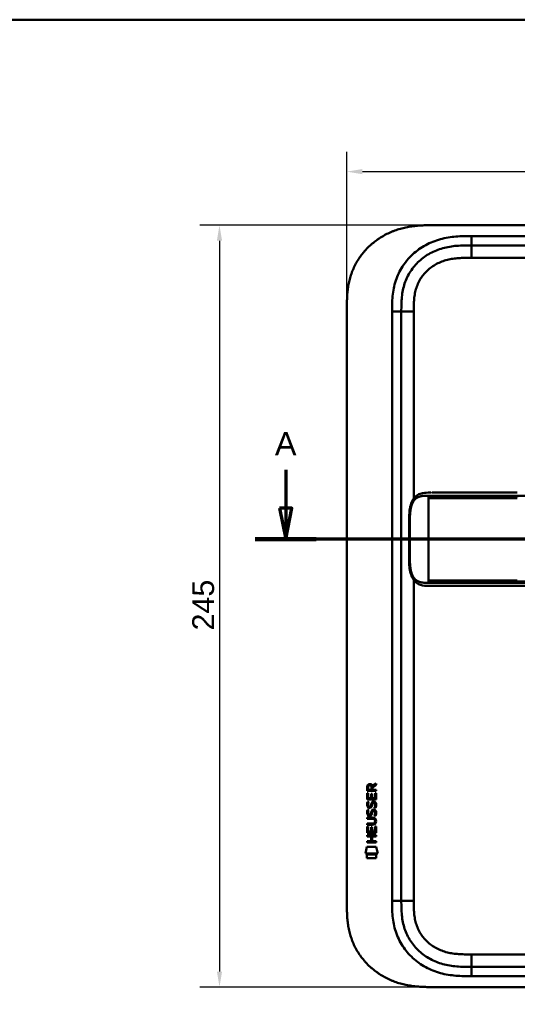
# Model space of a CAD drawing. Header units: millimetres. Extents: x 20 to 833, y 20 to 574.
# Tile 8 of 10: x 436 to 596, y 257 to 574. Entities that reach past the tile are written whole.
import ezdxf

# ---------------------------------------------------------------- set-up
doc = ezdxf.new("R2010")
doc.units = ezdxf.units.MM
doc.header["$LTSCALE"] = 2
for name, color, linetype, lineweight in [('Bemaßungen(DIN)', 7, 'Continuous', 25), ('Schnittansichtslinien(DIN)', 7, 'Continuous', 70), ('Sichtbare Kanten(DIN)', 7, 'Continuous', 50), ('Sichtbare tangentiale Kanten(DIN)', 7, 'Continuous', 50), ('Skizziergeometrie(DIN)', 7, 'Continuous', 50)]:
    doc.layers.add(name, color=color, linetype=linetype, lineweight=lineweight)
doc.styles.add('Aktuell-DINGroßer Text', font='arial.ttf')
doc.styles.add('STANDARD-DIN~0', font='arial.ttf')
doc.dimstyles.new('CAD-LAN', dxfattribs={"dimscale": 2, "dimtxt": 3.5, "dimasz": 2.5, "dimexe": 3.175, "dimexo": 0, "dimgap": 0.8, "dimtad": 1, "dimrnd": 1e-08, "dimtxsty": 'STANDARD-DIN~0', "dimcen": 0.09, "dimdle": 10, "dimclrd": 250, "dimclre": 250, "dimclrt": 250, "dimadec": 0, "dimazin": 2, "dimtfac": 1, "dimtmove": 0, "dimatfit": 3, "dimfxl": 1, "dimtolj": 1, "dimtzin": 0, "dimlwd": 25, "dimlwe": 25, "dimarcsym": 0})

# ---------------------------------------------------------------- blocks, each defined once
blk = doc.blocks.new('Ränder Standardrahmen')
at = {"layer": 'Skizziergeometrie(DIN)', "flags": 128}
blk.add_lwpolyline([(10, 10), (10, 287), (410, 287), (410, 10), (10, 10)], dxfattribs=at)
blk = doc.blocks.new('2DTransSchnitt0')
at = {"layer": 'Schnittansichtslinien(DIN)', "linetype": 'Continuous'}
for p, q in [((260.61, 214.6), (260.61, 208.46)), ((383.94, 214.6), (383.94, 208.46)), ((259.61, 208.46), (260.61, 203.46)), ((261.61, 208.46), (259.61, 208.46)), ((260.61, 208.46), (260.61, 203.46)), ((260.61, 203.46), (261.61, 208.46)), ((382.94, 208.46), (383.94, 203.46)), ((384.94, 208.46), (382.94, 208.46)), ((383.94, 208.46), (383.94, 203.46)), ((383.94, 203.46), (384.94, 208.46)), ((388.85, 203.46), (255.71, 203.46))]:
    blk.add_line(p, q, dxfattribs=at)
at = {"layer": 'Schnittansichtslinien(DIN)', "linetype": 'Continuous', "lineweight": 140}
for p, q in [((265.52, 203.46), (255.71, 203.46)), ((388.85, 203.46), (379.03, 203.46))]:
    blk.add_line(p, q, dxfattribs=at)
at = {"layer": 'Schnittansichtslinien(DIN)', "linetype": 'Continuous', "flags": 128}
for points in [[(259.61, 208.46), (260.61, 203.46), (261.61, 208.46), (259.61, 208.46)], [(382.94, 208.46), (383.94, 203.46), (384.94, 208.46), (382.94, 208.46)]]:
    blk.add_lwpolyline(points, dxfattribs=at)
at = {"layer": 'Schnittansichtslinien(DIN)'}
for points in [[(259.61, 208.46), (260.61, 203.46), (261.61, 208.46), (259.61, 208.46)], [(382.94, 208.46), (383.94, 203.46), (384.94, 208.46), (382.94, 208.46)]]:
    blk.add_solid(points, dxfattribs=at)
at = {"layer": 'Schnittansichtslinien(DIN)', "char_height": 3.73, "attachment_point": 7, "style": 'Aktuell-DINGroßer Text'}
for insert in [(258.86, 216.96), (382.18, 216.96)]:
    blk.add_mtext('A', dxfattribs=dict(at, insert=insert))
blk = doc.blocks.new('*D12')
at = {"layer": 'Bemaßungen(DIN)', "color": 250, "linetype": 'Continuous', "lineweight": 25, "true_color": 0x3f3f3f, "transparency": 16777216}
for p, q in [((540.87, 481.14), (540.87, 531.49)), ((754.87, 481.14), (754.87, 531.49)), ((545.87, 525.14), (749.87, 525.14))]:
    blk.add_line(p, q, dxfattribs=at)
at = {"layer": 'Bemaßungen(DIN)', "color": 250, "linetype": 'Continuous', "true_color": 0x3f3f3f, "transparency": 16777216}
for points in [[(545.87, 525.97), (545.87, 524.3), (540.87, 525.14)], [(749.87, 525.97), (749.87, 524.3), (754.87, 525.14)]]:
    blk.add_solid(points, dxfattribs=at)
at = {"layer": 'Defpoints', "color": 0, "linetype": 'Continuous', "transparency": 16777216}
for p in [(754.87, 525.14), (540.87, 481.14), (754.87, 481.14)]:
    blk.add_point(p, dxfattribs=at)
at = {"layer": 'Bemaßungen(DIN)', "color": 250, "linetype": 'Continuous', "lineweight": 25, "true_color": 0x3f3f3f, "transparency": 16777216, "insert": (640.1, 533.76), "char_height": 7, "attachment_point": 1, "style": 'STANDARD-DIN~0'}
blk.add_mtext('\\A1;214', dxfattribs=at)
blk = doc.blocks.new('*D13')
at = {"layer": 'Bemaßungen(DIN)', "color": 250, "linetype": 'Continuous', "lineweight": 25, "true_color": 0x3f3f3f, "transparency": 16777216}
for p, q in [((567.91, 507.92), (493.56, 507.92)), ((499.91, 502.92), (499.91, 267.92)), ((567.91, 262.92), (493.56, 262.92))]:
    blk.add_line(p, q, dxfattribs=at)
at = {"layer": 'Bemaßungen(DIN)', "color": 250, "linetype": 'Continuous', "true_color": 0x3f3f3f, "transparency": 16777216}
for points in [[(499.08, 502.92), (500.75, 502.92), (499.91, 507.92)], [(499.08, 267.92), (500.75, 267.92), (499.91, 262.92)]]:
    blk.add_solid(points, dxfattribs=at)
at = {"layer": 'Defpoints', "color": 0, "linetype": 'Continuous', "transparency": 16777216}
for p in [(567.91, 507.92), (499.91, 262.92), (567.91, 262.92)]:
    blk.add_point(p, dxfattribs=at)
at = {"layer": 'Bemaßungen(DIN)', "color": 250, "linetype": 'Continuous', "lineweight": 25, "true_color": 0x3f3f3f, "transparency": 16777216, "insert": (491.16, 377.6), "char_height": 7, "attachment_point": 1, "rotation": 90, "style": 'STANDARD-DIN~0'}
blk.add_mtext('\\A1;245', dxfattribs=at)

msp = doc.modelspace()

# ---------------------------------------------------------------- linework, layer by layer
at = {"layer": 'Sichtbare Kanten(DIN)'}
for p, q in [((726.835, 507.92), (567.912, 507.92)), ((725.835, 501.42), (580.912, 501.42)), ((540.874, 289.705), (540.874, 481.136)), ((558.374, 480.136), (558.374, 290.705)), ((568.249, 421.924), (568.249, 421.924)), ((595.659, 391.924), (722.51, 391.924)), ((547.408, 325.994), (547.41, 327.307)), ((547.758, 327.263), (547.758, 326.375)), ((547.758, 326.375), (548.775, 326.374)), ((548.775, 326.374), (548.776, 327.263)), ((549.073, 327.623), (550.268, 328.414)), ((550.268, 327.98), (549.125, 327.225)), ((549.125, 327.225), (549.125, 326.374)), ((549.125, 326.374), (550.266, 326.373)), ((550.266, 326.373), (550.266, 325.992)), ((550.268, 328.414), (550.268, 327.98)), ((547.406, 323.264), (547.407, 325.268)), ((550.264, 323.261), (547.406, 323.264)), ((547.407, 325.268), (547.755, 325.268)), ((550.266, 325.992), (547.408, 325.994)), ((547.755, 325.268), (547.754, 323.64)), ((547.754, 323.64), (548.649, 323.64)), ((548.649, 323.64), (548.65, 325.087)), ((548.65, 325.087), (548.998, 325.086)), ((548.998, 325.086), (548.997, 323.639)), ((548.997, 323.639), (549.916, 323.639)), ((549.916, 323.639), (549.917, 325.286)), ((549.917, 325.286), (550.266, 325.285)), ((550.266, 325.285), (550.264, 323.261)), ((547.575, 319.943), (547.914, 319.843)), ((547.577, 322.49), (547.916, 322.39)), ((547.774, 321.158), (547.781, 321.141)), ((548.457, 321.061), (548.468, 321.077)), ((549.506, 322.187), (549.494, 322.187)), ((547.4, 317.036), (547.401, 317.413)), ((549.07, 317.035), (547.4, 317.036)), ((547.401, 317.413), (549.046, 317.412)), ((547.772, 318.612), (547.779, 318.594)), ((548.455, 318.514), (548.466, 318.531)), ((549.504, 319.64), (549.492, 319.64)), ((547.397, 312.526), (547.398, 314.53)), ((547.398, 314.53), (547.747, 314.53)), ((547.399, 315.101), (547.399, 315.478)), ((547.399, 315.478), (549.069, 315.477)), ((549.045, 315.1), (547.399, 315.101)), ((547.747, 314.53), (547.746, 312.903)), ((548.64, 312.902), (548.641, 314.349)), ((548.641, 314.349), (548.99, 314.349)), ((548.99, 314.349), (548.989, 312.902)), ((549.907, 312.901), (549.909, 314.548)), ((549.909, 314.548), (550.257, 314.548)), ((549.95, 316.25), (549.95, 316.259)), ((550.257, 314.548), (550.255, 312.524)), ((547.395, 311.356), (547.395, 311.733)), ((547.395, 311.733), (550.254, 311.73)), ((548.638, 311.355), (547.395, 311.356)), ((550.255, 312.524), (547.397, 312.526)), ((547.746, 312.903), (548.64, 312.902)), ((548.636, 309.797), (548.638, 311.355)), ((548.989, 312.902), (549.907, 312.901)), ((548.994, 311.354), (548.993, 309.797)), ((550.253, 311.353), (548.994, 311.354)), ((550.254, 311.73), (550.253, 311.353)), ((546.862, 305.844), (547.321, 307.977)), ((547.321, 307.977), (550.327, 307.974)), ((547.393, 309.421), (547.393, 309.798)), ((547.393, 309.798), (548.636, 309.797)), ((550.252, 309.419), (547.393, 309.421)), ((548.993, 309.797), (550.252, 309.796)), ((550.252, 309.796), (550.252, 309.419)), ((550.327, 307.974), (550.777, 305.841)), ((550.777, 305.841), (546.862, 305.844)), ((547.321, 304.416), (547.321, 305.558)), ((547.321, 305.558), (550.318, 305.556)), ((550.317, 304.414), (547.321, 304.416)), ((550.318, 305.556), (550.317, 304.414)), ((580.912, 269.42), (725.835, 269.42)), ((567.912, 262.92), (726.835, 262.92))]:
    msp.add_line(p, q, dxfattribs=at)
for centre, major_axis, ratio, start_param, end_param in [((548.937, 326.491), (-0.976, 1.274), 0.5180415, 5.9043613, 6.8771057), ((547.544, 326.41), (1.242, 1.64), 0.5994938, 5.878165, 6.7089725), ((549.04, 324.269), (1.103, 3.296), 0.2312948, 2.8124619, 2.8734213), ((548.519, 321.952), (0.574, 1.004), 0.5438409, 2.7534304, 3.2137241), ((548.399, 321.085), (0.098, 0.139), 0.3641716, 4.4844927, 4.7925708), ((548.846, 320.5), (0.839, 1.642), 0.4591024, 5.9761877, 6.4975755), ((549.123, 321.969), (1.192, 3.54), 0.2215161, 2.8263053, 2.8854462), ((548.525, 319.414), (0.583, 1.012), 0.541605, 2.7569093, 3.2147406), ((548.397, 318.538), (0.098, 0.139), 0.3641716, 4.4844927, 4.7925708), ((545.225, 312.738), (4.814, 4.313), 0.3742661, 5.9599282, 6.6783921), ((548.845, 317.956), (0.838, 1.64), 0.4594521, 5.9760112, 6.497704), ((545.229, 319.782), (4.808, -4.323), 0.3742014, 5.888113, 6.6064523), ((526.517, 336.087), (23.266, -20.361), 0.1371339, 6.127502, 6.402435)]:
    msp.add_ellipse(centre, major_axis=major_axis, ratio=ratio, start_param=start_param, end_param=end_param, dxfattribs=at)
for points, degree, knots in [([(567.912, 507.92), (567.327, 507.918), (566.148, 507.905), (564.659, 507.841), (563.161, 507.726), (561.958, 507.588), (560.454, 507.346), (559.253, 507.094), (557.764, 506.699), (556.584, 506.318), (555.133, 505.757), (553.995, 505.241), (552.61, 504.513), (551.536, 503.864), (550.244, 502.975), (549.254, 502.202), (548.08, 501.166), (547.195, 500.283), (546.163, 499.119), (545.399, 498.142), (544.527, 496.872), (543.898, 495.82), (543.2, 494.47), (542.712, 493.365), (542.192, 491.96), (541.846, 490.821), (541.497, 489.387), (541.283, 488.235), (541.088, 486.796), (540.984, 485.648), (540.907, 484.222), (540.874, 482.807), (540.873, 481.69), (540.874, 481.136)], 3, [0.00000689, 0.00000689, 0.00000689, 0.00000689, 0.0407043, 0.08140172, 0.10175042, 0.14244784, 0.16279654, 0.20349396, 0.22384266, 0.26454008, 0.28488878, 0.3255862, 0.3459349, 0.38663232, 0.40698102, 0.44767844, 0.46802714, 0.50872456, 0.52907326, 0.56977068, 0.59011938, 0.6308168, 0.6511655, 0.69186291, 0.71221162, 0.75290903, 0.77325774, 0.81395515, 0.83430386, 0.87500127, 0.89534998, 0.93604739, 0.97674481, 0.97674481, 0.97674481, 0.97674481]), ([(580.912, 501.42), (580.106, 501.42), (578.51, 501.419), (576.173, 501.312), (573.908, 501.035), (570.99, 500.398), (567.556, 499.036), (563.972, 496.493), (561.142, 493.15), (559.583, 489.872), (558.835, 487.043), (558.506, 484.826), (558.375, 482.52), (558.374, 480.936), (558.374, 480.136)], 3, [59.6158828, 59.6158828, 59.6158828, 59.6158828, 59.8593849, 60.1028861, 60.3463874, 60.5898887, 61.0768912, 61.5638938, 62.0508963, 62.5378989, 62.7814001, 63.0249014, 63.2684027, 63.5119054, 63.5119054, 63.5119054, 63.5119054]), ([(567.866, 391.924), (567.866, 391.924), (567.866, 391.924), (567.866, 391.924), (567.866, 391.924), (567.866, 391.924), (567.865, 391.924), (567.865, 391.924), (567.865, 391.924), (567.864, 391.924), (567.864, 391.924), (567.863, 391.924), (567.862, 391.924), (567.86, 391.924), (567.858, 391.924), (567.853, 391.924), (567.848, 391.924), (567.832, 391.924), (567.821, 391.924), (567.774, 391.924), (567.74, 391.924), (567.603, 391.924), (567.5, 391.924), (567.088, 391.926), (566.781, 391.931), (565.564, 391.991), (564.673, 392.133), (563.478, 392.734), (563.09, 393.017), (562.311, 393.837), (561.938, 394.441), (561.427, 395.721), (561.254, 396.382), (561.012, 397.773), (560.944, 398.517), (560.857, 400.297), (560.865, 401.344), (560.865, 405.039), (560.865, 407.691), (560.865, 412.277), (560.8, 414.257), (561.143, 416.959), (561.316, 417.769), (561.808, 419.13), (562.121, 419.713), (562.829, 420.599), (563.221, 420.935), (564.131, 421.474), (564.67, 421.655), (565.975, 421.905), (566.77, 421.922), (567.618, 421.924), (567.667, 421.924), (567.74, 421.924), (567.764, 421.924), (567.801, 421.924), (567.813, 421.924), (567.832, 421.924), (567.838, 421.924), (567.848, 421.924), (567.851, 421.924), (567.856, 421.924), (567.858, 421.924), (567.861, 421.924), (567.862, 421.924), (567.863, 421.924), (567.864, 421.924), (567.865, 421.924), (567.865, 421.924), (567.866, 421.924), (567.866, 421.924), (567.866, 421.924), (567.866, 421.924), (567.866, 421.924), (567.866, 421.924), (567.866, 421.924)], 3, [0, 0, 0, 0, 0.0000252, 0.0000252, 0.0000657, 0.0000657, 0.0001082, 0.0001082, 0.0001738, 0.0001738, 0.0002867, 0.0002867, 0.0005136, 0.0005136, 0.0010499, 0.0010499, 0.0026039, 0.0026039, 0.0072616, 0.0072616, 0.0212292, 0.0212292, 0.0631285, 0.0631285, 0.1888417, 0.1888417, 0.5689951, 0.5689951, 0.7719774, 0.7719774, 1.0315425, 1.0315425, 1.2481307, 1.2481307, 1.4719729, 1.4719729, 1.7848025, 1.7848025, 2.5805266, 2.5805266, 3.160554, 3.160554, 3.4157877, 3.4157877, 3.6519695, 3.6519695, 3.8657989, 3.8657989, 4.1108827, 4.1108827, 4.4368692, 4.4368692, 4.4566519, 4.4566519, 4.4665438, 4.4665438, 4.471493, 4.471493, 4.4739733, 4.4739733, 4.4752207, 4.4752207, 4.4758524, 4.4758524, 4.4761765, 4.4761765, 4.4763467, 4.4763467, 4.476439, 4.476439, 4.4764904, 4.4764904, 4.4765188, 4.4765188, 4.4765488, 4.4765488, 4.4765488, 4.4765488]), ([(568.249, 421.924), (568.249, 421.924), (568.249, 421.924), (568.249, 421.924), (568.249, 421.924), (568.249, 421.924), (568.249, 421.924), (568.25, 421.924), (568.25, 421.924), (568.252, 421.924), (568.253, 421.924), (568.259, 421.924), (568.264, 421.924), (568.282, 421.924), (568.296, 421.924), (568.354, 421.924), (568.398, 421.924), (568.578, 421.924), (568.718, 421.924), (568.914, 421.924), (568.967, 421.924), (569.025, 421.924), (569.026, 421.924), (569.028, 421.924), (569.029, 421.924), (569.031, 421.924), (569.031, 421.924), (569.031, 421.924), (569.031, 421.924), (569.031, 421.924), (569.031, 421.924), (569.031, 421.924)], 3, [0.00004605, 0.00004605, 0.00004605, 0.00004605, 0.00007374, 0.00007374, 0.00011546, 0.00011546, 0.00021806, 0.00021806, 0.00046152, 0.00046152, 0.00119141, 0.00119141, 0.00337949, 0.00337949, 0.00994164, 0.00994164, 0.02962738, 0.02962738, 0.08869946, 0.08869946, 0.11084283, 0.11084283, 0.1113618, 0.1113618, 0.11175127, 0.11175127, 0.11179812, 0.11179812, 0.11181175, 0.11181175, 0.11182181, 0.11182181, 0.11182181, 0.11182181]), ([(569.031, 421.924), (569.417, 421.924), (569.784, 421.924), (570.588, 421.924), (571.007, 421.924), (572.272, 421.924), (573.161, 421.924), (576.034, 421.924), (578.114, 421.924), (583.261, 421.924), (586.37, 421.924), (591.532, 421.924), (593.595, 421.924), (595.659, 421.924)], 3, [0, 0, 0, 0, 0.1534173, 0.1534173, 0.3047718, 0.3047718, 0.5966116, 0.5966116, 1.2249955, 1.2249955, 2.1545342, 2.1545342, 2.7736042, 2.7736042, 2.7736042, 2.7736042]), ([(567.884, 391.924), (567.884, 391.924), (568.005, 391.924), (568.249, 391.924), (568.569, 391.924), (568.896, 391.924), (569.233, 391.924), (569.446, 391.924), (569.528, 391.924)], 5, [25.64076517, 25.64076517, 25.64076517, 25.64076517, 25.64076517, 25.64076517, 25.64100059, 25.73520442, 25.82940824, 25.88784541, 25.88784541, 25.88784541, 25.88784541, 25.88784541, 25.88784541]), ([(595.655, 391.924), (591.721, 391.924), (587.78, 391.924), (581.62, 391.924), (579.38, 391.924), (575.7, 391.924), (574.218, 391.924), (572.035, 391.924), (571.266, 391.924), (570.314, 391.924), (570.082, 391.924), (569.783, 391.924), (569.709, 391.924), (569.612, 391.924), (569.587, 391.924), (569.555, 391.924), (569.547, 391.924), (569.537, 391.924), (569.534, 391.924), (569.531, 391.924), (569.53, 391.924), (569.529, 391.924), (569.528, 391.924), (569.528, 391.924), (569.528, 391.924), (569.528, 391.924), (569.528, 391.924), (569.528, 391.924)], 3, [0, 0, 0, 0, 1.1803051, 1.1803051, 1.8522102, 1.8522102, 2.3111703, 2.3111703, 2.5747937, 2.5747937, 2.6623324, 2.6623324, 2.6914953, 2.6914953, 2.7012157, 2.7012157, 2.7044558, 2.7044558, 2.705536, 2.705536, 2.7058961, 2.7058961, 2.7060162, 2.7060162, 2.7060562, 2.7060562, 2.7060873, 2.7060873, 2.7060873, 2.7060873]), ([(549.95, 316.259), (549.95, 316.306), (549.948, 316.353), (549.931, 316.488), (549.909, 316.576), (549.835, 316.727), (549.788, 316.788), (549.668, 316.894), (549.597, 316.934), (549.38, 317.017), (549.221, 317.035), (549.07, 317.035)], 3, [0, 0, 0, 0, 0.01400423, 0.01400423, 0.0408947, 0.0408947, 0.06439039, 0.06439039, 0.08887549, 0.08887549, 0.13413559, 0.13413559, 0.13413559, 0.13413559]), ([(540.874, 289.705), (540.873, 289.15), (540.874, 288.034), (540.907, 286.619), (540.984, 285.193), (541.088, 284.045), (541.283, 282.606), (541.497, 281.453), (541.846, 280.02), (542.192, 278.881), (542.712, 277.476), (543.2, 276.371), (543.898, 275.02), (544.527, 273.969), (545.399, 272.699), (546.163, 271.722), (547.195, 270.558), (548.08, 269.675), (549.254, 268.639), (550.244, 267.866), (551.536, 266.977), (552.611, 266.328), (553.996, 265.6), (555.133, 265.084), (556.584, 264.523), (557.764, 264.142), (559.253, 263.747), (560.454, 263.495), (561.958, 263.253), (563.161, 263.115), (564.659, 263), (566.148, 262.936), (567.327, 262.923), (567.912, 262.92)], 3, [0.02325842, 0.02325842, 0.02325842, 0.02325842, 0.06395557, 0.10465272, 0.12500129, 0.16569844, 0.18604701, 0.22674416, 0.24709273, 0.28778988, 0.30813845, 0.3488356, 0.36918417, 0.40988132, 0.43022989, 0.47092704, 0.49127561, 0.53197276, 0.55232133, 0.59301848, 0.61336705, 0.6540642, 0.67441277, 0.71510992, 0.73545849, 0.77615564, 0.79650421, 0.83720136, 0.85754993, 0.89824708, 0.91859565, 0.9592928, 0.99998994, 0.99998994, 0.99998994, 0.99998994]), ([(558.374, 290.705), (558.374, 289.905), (558.375, 288.321), (558.506, 286.015), (558.835, 283.797), (559.583, 280.969), (561.142, 277.69), (563.972, 274.348), (567.556, 271.805), (570.99, 270.443), (573.908, 269.805), (576.173, 269.529), (578.51, 269.422), (580.106, 269.42), (580.912, 269.42)], 3, [0, 0, 0, 0, 0.2435013, 0.4870027, 0.730504, 0.9740054, 1.4610081, 1.9480107, 2.4350134, 2.9220161, 3.1655175, 3.4090188, 3.6525201, 3.8960223, 3.8960223, 3.8960223, 3.8960223])]:
    msp.add_open_spline(points, degree=degree, knots=knots, dxfattribs=at)
for points in [[(567.884, 421.924), (567.878, 421.924), (567.872, 421.924), (567.866, 421.924)], [(567.866, 391.924), (567.872, 391.924), (567.878, 391.924), (567.884, 391.924)], [(547.41, 327.307), (547.424, 327.749), (547.656, 328.211), (548.269, 328.211)], [(548.776, 327.263), (548.776, 327.536), (548.689, 327.861), (548.274, 327.861)], [(547.454, 321.011), (547.363, 321.252), (547.334, 321.485), (547.376, 321.814)], [(547.374, 319.267), (547.392, 319.406), (547.433, 319.613), (547.504, 319.786)], [(547.376, 321.814), (547.394, 321.953), (547.435, 322.16), (547.506, 322.333)], [(548.013, 320.551), (547.79, 320.584), (547.56, 320.729), (547.454, 321.011)], [(547.504, 319.786), (547.524, 319.836), (547.575, 319.943), (547.575, 319.943)], [(547.506, 322.333), (547.526, 322.382), (547.577, 322.49), (547.577, 322.49)], [(547.761, 321.925), (547.697, 321.673), (547.691, 321.448), (547.749, 321.232)], [(547.914, 319.843), (547.914, 319.843), (547.794, 319.516), (547.759, 319.378)], [(547.916, 322.39), (547.916, 322.389), (547.796, 322.063), (547.761, 321.925)], [(547.986, 320.928), (548.133, 320.868), (548.321, 320.904), (548.426, 321.019)], [(548.168, 320.538), (548.067, 320.539), (548.046, 320.546), (548.013, 320.551)], [(548.796, 320.903), (548.68, 320.693), (548.485, 320.534), (548.168, 320.538)], [(548.468, 321.077), (548.537, 321.187), (548.594, 321.35), (548.649, 321.596)], [(548.647, 319.049), (548.731, 319.417), (548.833, 319.628), (548.974, 319.796)], [(548.649, 321.596), (548.733, 321.964), (548.835, 322.175), (548.976, 322.342)], [(548.988, 321.445), (548.934, 321.205), (548.871, 321.04), (548.796, 320.903)], [(548.974, 319.796), (549.067, 319.906), (549.197, 319.978), (549.377, 320.002)], [(548.976, 322.342), (549.069, 322.453), (549.2, 322.525), (549.379, 322.549)], [(549.037, 321.644), (549.029, 321.614), (548.989, 321.448), (548.988, 321.445)], [(549.223, 322.069), (549.152, 321.98), (549.092, 321.842), (549.037, 321.644)], [(549.494, 322.187), (549.372, 322.187), (549.297, 322.154), (549.223, 322.069)], [(549.377, 320.002), (549.664, 320.041), (549.947, 319.94), (550.141, 319.624)], [(549.379, 322.549), (549.667, 322.587), (549.949, 322.487), (550.143, 322.171)], [(549.698, 320.604), (549.698, 320.604), (549.853, 320.858), (549.912, 321.143)], [(550.066, 320.517), (550.046, 320.522), (549.698, 320.604), (549.698, 320.604)], [(549.912, 321.143), (549.981, 321.476), (549.98, 321.752), (549.874, 321.949)], [(550.291, 321.236), (550.261, 320.905), (550.103, 320.575), (550.066, 320.517)], [(550.143, 322.171), (550.253, 321.99), (550.307, 321.771), (550.307, 321.501)], [(550.307, 321.501), (550.306, 321.416), (550.3, 321.331), (550.291, 321.236)], [(547.452, 318.465), (547.361, 318.706), (547.332, 318.939), (547.374, 319.267)], [(548.011, 318.004), (547.788, 318.037), (547.558, 318.182), (547.452, 318.465)], [(547.759, 319.378), (547.695, 319.126), (547.689, 318.902), (547.747, 318.686)], [(547.984, 318.382), (548.131, 318.322), (548.319, 318.358), (548.424, 318.472)], [(548.166, 317.991), (548.065, 317.993), (548.044, 317.999), (548.011, 318.004)], [(548.793, 318.356), (548.678, 318.146), (548.483, 317.987), (548.166, 317.991)], [(548.466, 318.531), (548.535, 318.64), (548.592, 318.804), (548.647, 319.049)], [(548.986, 318.899), (548.932, 318.659), (548.869, 318.494), (548.793, 318.356)], [(549.035, 319.097), (549.027, 319.067), (548.987, 318.901), (548.986, 318.899)], [(549.221, 319.522), (549.15, 319.434), (549.09, 319.296), (549.035, 319.097)], [(549.492, 319.64), (549.37, 319.64), (549.295, 319.608), (549.221, 319.522)], [(549.696, 318.058), (549.696, 318.058), (549.851, 318.312), (549.91, 318.596)], [(550.064, 317.971), (550.044, 317.975), (549.696, 318.058), (549.696, 318.058)], [(549.91, 318.596), (549.979, 318.929), (549.978, 319.205), (549.872, 319.403)], [(550.289, 318.689), (550.259, 318.358), (550.101, 318.028), (550.064, 317.971)], [(550.141, 319.624), (550.251, 319.443), (550.305, 319.224), (550.305, 318.955)], [(550.305, 318.955), (550.304, 318.87), (550.298, 318.784), (550.289, 318.689)]]:
    msp.add_open_spline(points, degree=3, dxfattribs=at)
at = {"layer": 'Sichtbare tangentiale Kanten(DIN)'}
for p, q in [((580.912, 501.42), (580.912, 504.42)), ((580.912, 504.42), (725.835, 504.42)), ((580.912, 497.42), (580.912, 501.42)), ((725.835, 497.42), (580.912, 497.42)), ((558.374, 480.136), (555.374, 480.136)), ((555.374, 290.705), (555.374, 480.136)), ((562.374, 480.136), (558.374, 480.136)), ((562.374, 480.136), (562.374, 420.022)), ((567.147, 420.474), (567.147, 420.934)), ((567.147, 420.474), (567.147, 420.174)), ((567.147, 420.174), (567.147, 393.674)), ((595.659, 420.934), (595.659, 420.476)), ((562.374, 393.826), (562.374, 290.705)), ((567.147, 393.674), (567.147, 393.374)), ((567.147, 392.914), (567.147, 393.374)), ((595.659, 393.371), (595.659, 392.914)), ((555.374, 290.705), (558.374, 290.705)), ((562.374, 290.705), (558.374, 290.705)), ((580.912, 273.42), (725.835, 273.42)), ((580.912, 273.42), (580.912, 269.42)), ((580.912, 269.42), (580.912, 266.42)), ((725.835, 266.42), (580.912, 266.42))]:
    msp.add_line(p, q, dxfattribs=at)
for points, degree, knots in [([(560.686, 497.17), (561.124, 497.659), (562.785, 499.339), (566.118, 501.702), (570.097, 503.276), (573.413, 503.999), (575.936, 504.306), (578.459, 504.42), (580.106, 504.42), (580.912, 504.42)], 3, [61.3761038, 61.3761038, 61.3761038, 61.3761038, 61.5638941, 62.0508967, 62.5378992, 62.7814005, 63.0249017, 63.268403, 63.5119057, 63.5119057, 63.5119057, 63.5119057]), ([(555.374, 480.136), (555.373, 480.936), (555.374, 482.583), (555.515, 485.117), (555.889, 487.64), (556.756, 490.929), (558.31, 494.202), (559.987, 496.391), (560.686, 497.17)], 3, [59.6158822, 59.6158822, 59.6158822, 59.6158822, 59.8593852, 60.1028865, 60.3463878, 60.589889, 61.0768916, 61.3761038, 61.3761038, 61.3761038, 61.3761038]), ([(580.912, 497.42), (580.748, 497.42), (580.585, 497.42), (580.421, 497.42), (579.978, 497.42), (579.536, 497.418), (579.093, 497.412), (578.941, 497.409), (578.789, 497.407), (578.636, 497.403), (578.56, 497.401), (578.484, 497.4), (578.408, 497.398), (578.332, 497.396), (578.256, 497.393), (578.176, 497.391), (577.866, 497.38), (577.572, 497.368), (577.266, 497.35), (577.259, 497.35), (577.251, 497.349), (577.244, 497.349), (576.627, 497.313), (576.039, 497.261), (575.446, 497.185), (575.436, 497.184), (575.427, 497.183), (575.418, 497.182), (574.818, 497.104), (574.225, 497.003), (573.636, 496.872), (573.631, 496.871), (573.625, 496.869), (573.62, 496.868), (573.021, 496.734), (572.424, 496.568), (571.845, 496.37), (571.841, 496.369), (571.838, 496.368), (571.834, 496.366), (571.248, 496.165), (570.667, 495.927), (570.108, 495.654), (569.549, 495.381), (569.004, 495.071), (568.484, 494.727), (567.964, 494.382), (567.466, 494.001), (566.999, 493.589), (566.529, 493.175), (566.084, 492.723), (565.678, 492.247), (565.274, 491.772), (564.901, 491.264), (564.569, 490.736), (564.24, 490.211), (563.947, 489.657), (563.698, 489.093), (563.451, 488.534), (563.241, 487.951), (563.072, 487.362), (563.07, 487.358), (563.069, 487.354), (563.068, 487.35), (562.902, 486.772), (562.773, 486.185), (562.675, 485.591), (562.674, 485.582), (562.672, 485.573), (562.671, 485.564), (562.574, 484.975), (562.508, 484.386), (562.463, 483.769), (562.462, 483.762), (562.462, 483.754), (562.461, 483.747), (562.439, 483.442), (562.423, 483.148), (562.411, 482.847), (562.398, 482.536), (562.389, 482.228), (562.384, 481.92), (562.373, 481.323), (562.373, 480.729), (562.374, 480.136)], 3, [0, 0, 0, 0, 0.0490861, 0.0490861, 0.0490861, 0.1818558, 0.1818558, 0.1818558, 0.2275663, 0.2275663, 0.2275663, 0.2504221, 0.2504221, 0.2504221, 0.2732779, 0.2732779, 0.2732779, 0.3625385, 0.3625385, 0.3625385, 0.364701, 0.364701, 0.364701, 0.5447622, 0.5447622, 0.5447622, 0.5475767, 0.5475767, 0.5475767, 0.7297298, 0.7297298, 0.7297298, 0.7313799, 0.7313799, 0.7313799, 0.9165087, 0.9165087, 0.9165087, 0.9175934, 0.9175934, 0.9175934, 1.1050048, 1.1050048, 1.1050048, 1.2924795, 1.2924795, 1.2924795, 1.479975, 1.479975, 1.479975, 1.6686942, 1.6686942, 1.6686942, 1.8566744, 1.8566744, 1.8566744, 2.0435423, 2.0435423, 2.0435423, 2.2286346, 2.2286346, 2.2286346, 2.2299611, 2.2299611, 2.2299611, 2.4117644, 2.4117644, 2.4117644, 2.4144823, 2.4144823, 2.4144823, 2.594841, 2.594841, 2.594841, 2.5970368, 2.5970368, 2.5970368, 2.6862842, 2.6862842, 2.6862842, 2.7781364, 2.7781364, 2.7781364, 2.9561211, 2.9561211, 2.9561211, 2.9561211]), ([(567.147, 392.914), (567.075, 392.914), (566.932, 392.914), (566.648, 392.914), (566.229, 392.917), (565.684, 392.936), (565.091, 392.99), (564.46, 393.113), (563.864, 393.317), (563.311, 393.62), (562.809, 394.032), (562.361, 394.564), (561.899, 395.356), (561.489, 396.485), (561.246, 397.793), (561.138, 399.178), (561.111, 400.545), (561.111, 401.65), (561.112, 402.583), (561.111, 403.543), (561.112, 404.548), (561.111, 405.669), (561.112, 406.923), (561.111, 408.178), (561.112, 409.299), (561.111, 410.304), (561.112, 411.264), (561.111, 412.197), (561.111, 413.302), (561.138, 414.67), (561.246, 416.055), (561.489, 417.363), (561.899, 418.492), (562.362, 419.284), (562.809, 419.816), (563.312, 420.228), (563.865, 420.531), (564.46, 420.734), (565.092, 420.857), (565.685, 420.911), (566.229, 420.931), (566.648, 420.934), (566.932, 420.934), (567.075, 420.934), (567.147, 420.934)], 5, [0, 0, 0, 0, 0, 0, 0.0545062, 0.1094177, 0.2192406, 0.3290635, 0.4388864, 0.5487092, 0.6585321, 0.768355, 0.8781779, 0.9880008, 1.0978237, 1.3174695, 1.5371153, 1.6469382, 1.7567611, 1.8192574, 1.8817537, 2.0067464, 2.131739, 2.2567317, 2.3817243, 2.506717, 2.6317096, 2.6942059, 2.7567023, 2.8665381, 2.9763739, 3.1960455, 3.4157171, 3.5255529, 3.6353887, 3.7452245, 3.8550603, 3.9648961, 4.0747319, 4.1845678, 4.2944036, 4.4042394, 4.4591573, 4.5135093, 4.5135093, 4.5135093, 4.5135093, 4.5135093, 4.5135093]), ([(567.147, 420.934), (567.355, 420.934), (567.566, 420.934), (567.782, 420.934), (567.998, 420.934), (568.218, 420.934), (568.446, 420.934), (568.901, 420.934), (569.383, 420.934), (569.892, 420.934), (570.401, 420.934), (570.936, 420.934), (571.492, 420.934), (572.047, 420.934), (572.622, 420.934), (573.21, 420.934), (573.797, 420.934), (574.396, 420.934), (575.003, 420.934), (575.61, 420.934), (576.224, 420.934), (576.843, 420.934), (577.462, 420.934), (578.087, 420.934), (578.714, 420.934), (579.341, 420.934), (579.971, 420.934), (580.6, 420.934), (581.23, 420.934), (581.859, 420.934), (582.487, 420.934), (583.115, 420.934), (583.743, 420.934), (584.37, 420.934), (584.996, 420.934), (585.623, 420.934), (586.249, 420.934), (586.875, 420.934), (587.5, 420.934), (588.126, 420.934), (588.751, 420.934), (589.377, 420.934), (590.003, 420.934), (590.628, 420.934), (591.255, 420.934), (591.881, 420.934), (592.507, 420.934), (593.134, 420.934), (593.761, 420.934), (594.393, 420.934), (595.026, 420.934), (595.659, 420.934)], 3, [0.0000008, 0.0000008, 0.0000008, 0.0000008, 0.0947641, 0.0947641, 0.0947641, 0.1889624, 0.1889624, 0.1889624, 0.3773589, 0.3773589, 0.3773589, 0.5657555, 0.5657555, 0.5657555, 0.754152, 0.754152, 0.754152, 0.9425486, 0.9425486, 0.9425486, 1.1309451, 1.1309451, 1.1309451, 1.3193417, 1.3193417, 1.3193417, 1.5077382, 1.5077382, 1.5077382, 1.6961348, 1.6961348, 1.6961348, 1.8845313, 1.8845313, 1.8845313, 2.0729279, 2.0729279, 2.0729279, 2.2613244, 2.2613244, 2.2613244, 2.449721, 2.449721, 2.449721, 2.6381175, 2.6381175, 2.6381175, 2.8265141, 2.8265141, 2.8265141, 3.0164113, 3.0164113, 3.0164113, 3.0164113]), ([(595.659, 420.476), (595.282, 420.476), (594.527, 420.476), (593.394, 420.476), (591.883, 420.476), (589.993, 420.476), (588.103, 420.476), (586.212, 420.476), (584.324, 420.476), (582.438, 420.476), (580.558, 420.475), (578.688, 420.475), (576.832, 420.475), (575.002, 420.474), (573.218, 420.474), (571.162, 420.474), (569.578, 420.474), (568.43, 420.474), (567.644, 420.474), (567.147, 420.474)], 5, [0, 0, 0, 0, 0, 0, 0.188639, 0.3776471, 0.5666552, 0.7556633, 0.9446714, 1.1336795, 1.3226876, 1.5116957, 1.7007038, 1.8897119, 2.07872, 2.2677281, 2.4567361, 2.6457442, 3.0237604, 3.0237604, 3.0237604, 3.0237604, 3.0237604, 3.0237604]), ([(567.147, 420.174), (567.975, 420.174), (568.903, 420.174), (569.93, 420.174), (570.444, 420.174), (570.98, 420.174), (571.534, 420.174), (572.087, 420.174), (572.658, 420.174), (573.24, 420.174), (573.823, 420.175), (574.417, 420.175), (575.019, 420.175), (575.621, 420.175), (576.23, 420.175), (576.844, 420.176), (577.458, 420.176), (578.076, 420.176), (578.697, 420.176), (579.317, 420.177), (579.94, 420.177), (580.565, 420.177), (581.19, 420.177), (581.816, 420.178), (582.443, 420.178), (583.07, 420.178), (583.698, 420.178), (584.327, 420.179), (584.956, 420.179), (585.585, 420.179), (586.215, 420.179), (586.844, 420.179), (587.474, 420.179), (588.104, 420.179), (588.734, 420.179), (589.364, 420.179), (589.994, 420.18), (590.624, 420.18), (591.254, 420.18), (591.884, 420.18), (592.514, 420.18), (593.143, 420.18), (593.773, 420.18), (594.402, 420.18), (595.031, 420.18), (595.659, 420.18)], 3, [-0.0090822, -0.0090822, -0.0090822, -0.0090822, 0.368934, 0.368934, 0.368934, 0.5579421, 0.5579421, 0.5579421, 0.7469502, 0.7469502, 0.7469502, 0.9359583, 0.9359583, 0.9359583, 1.1249664, 1.1249664, 1.1249664, 1.3139745, 1.3139745, 1.3139745, 1.5029826, 1.5029826, 1.5029826, 1.6919907, 1.6919907, 1.6919907, 1.8809988, 1.8809988, 1.8809988, 2.0700069, 2.0700069, 2.0700069, 2.259015, 2.259015, 2.259015, 2.4480231, 2.4480231, 2.4480231, 2.6370312, 2.6370312, 2.6370312, 2.8260393, 2.8260393, 2.8260393, 3.0147053, 3.0147053, 3.0147053, 3.0147053]), ([(595.659, 420.934), (605.615, 420.934), (615.599, 420.934), (625.546, 420.934), (645.975, 420.934), (666.449, 420.934), (686.887, 420.934), (693.471, 420.934), (700.061, 420.934), (706.658, 420.934), (711.964, 420.934), (717.279, 420.934), (722.51, 420.934)], 3, [23.2299829, 23.2299829, 23.2299829, 23.2299829, 26.2168354, 26.2168354, 26.2168354, 32.3515912, 32.3515912, 32.3515912, 34.3279835, 34.3279835, 34.3279835, 35.9173864, 35.9173864, 35.9173864, 35.9173864]), ([(595.659, 393.668), (595.288, 393.668), (594.544, 393.668), (593.429, 393.668), (591.943, 393.668), (590.083, 393.668), (588.223, 393.668), (586.364, 393.668), (584.507, 393.669), (582.654, 393.669), (580.807, 393.67), (578.969, 393.671), (577.143, 393.671), (574.977, 393.672), (572.517, 393.673), (570.446, 393.673), (568.878, 393.674), (567.773, 393.674), (567.215, 393.674), (567.147, 393.674)], 5, [33.3326459, 33.3326459, 33.3326459, 33.3326459, 33.3326459, 33.3326459, 33.5183492, 33.7042495, 33.8901497, 34.07605, 34.2619502, 34.4478505, 34.6337508, 34.819651, 35.0055513, 35.1914515, 35.3773518, 35.5632521, 35.9350526, 36.3068531, 36.3566848, 36.3566848, 36.3566848, 36.3566848, 36.3566848, 36.3566848]), ([(567.147, 393.374), (567.261, 393.374), (567.369, 393.374), (567.482, 393.374), (568.317, 393.374), (569.253, 393.374), (570.283, 393.373), (571.313, 393.373), (572.427, 393.373), (573.582, 393.373), (574.16, 393.373), (574.748, 393.373), (575.342, 393.373), (575.937, 393.373), (576.538, 393.373), (577.143, 393.372), (577.747, 393.372), (578.356, 393.372), (578.967, 393.372), (579.578, 393.372), (580.19, 393.372), (580.805, 393.372), (581.419, 393.372), (582.035, 393.372), (582.652, 393.372), (583.269, 393.371), (583.887, 393.371), (584.506, 393.371), (585.124, 393.371), (585.744, 393.371), (586.363, 393.371), (586.983, 393.371), (587.603, 393.371), (588.223, 393.371), (588.842, 393.371), (589.462, 393.371), (590.083, 393.371), (590.703, 393.371), (591.323, 393.371), (591.942, 393.371), (592.562, 393.371), (593.182, 393.371), (593.802, 393.371), (594.421, 393.371), (595.041, 393.371), (595.659, 393.371)], 3, [0, 0, 0, 0, 0.0498317, 0.0498317, 0.0498317, 0.4216322, 0.4216322, 0.4216322, 0.7934328, 0.7934328, 0.7934328, 0.979333, 0.979333, 0.979333, 1.1652333, 1.1652333, 1.1652333, 1.3511335, 1.3511335, 1.3511335, 1.5370338, 1.5370338, 1.5370338, 1.7229341, 1.7229341, 1.7229341, 1.9088343, 1.9088343, 1.9088343, 2.0947346, 2.0947346, 2.0947346, 2.2806348, 2.2806348, 2.2806348, 2.4665351, 2.4665351, 2.4665351, 2.6524353, 2.6524353, 2.6524353, 2.8383356, 2.8383356, 2.8383356, 3.024121, 3.024121, 3.024121, 3.024121]), ([(595.659, 392.914), (595.654, 392.914), (595.649, 392.914), (595.644, 392.914), (595.016, 392.914), (594.388, 392.914), (593.761, 392.914), (593.133, 392.914), (592.507, 392.914), (591.88, 392.914), (591.254, 392.914), (590.627, 392.914), (590.002, 392.914), (589.376, 392.914), (588.75, 392.914), (588.125, 392.914), (587.499, 392.914), (586.874, 392.914), (586.248, 392.914), (585.622, 392.914), (584.996, 392.914), (584.369, 392.914), (583.742, 392.914), (583.115, 392.914), (582.487, 392.914), (581.858, 392.914), (581.229, 392.914), (580.6, 392.914), (579.97, 392.914), (579.341, 392.914), (578.714, 392.914), (578.086, 392.914), (577.462, 392.914), (576.842, 392.914), (576.223, 392.914), (575.608, 392.914), (575.002, 392.914), (574.395, 392.914), (573.796, 392.914), (573.208, 392.914), (572.621, 392.914), (572.046, 392.914), (571.49, 392.914), (570.935, 392.914), (570.4, 392.914), (569.891, 392.914), (569.382, 392.914), (568.9, 392.914), (568.445, 392.914), (568.217, 392.914), (567.996, 392.914), (567.781, 392.914), (567.565, 392.914), (567.354, 392.914), (567.147, 392.914)], 3, [0, 0, 0, 0, 0.0015017, 0.0015017, 0.0015017, 0.1899093, 0.1899093, 0.1899093, 0.378317, 0.378317, 0.378317, 0.5667246, 0.5667246, 0.5667246, 0.7551323, 0.7551323, 0.7551323, 0.9435399, 0.9435399, 0.9435399, 1.1319476, 1.1319476, 1.1319476, 1.3203553, 1.3203553, 1.3203553, 1.5087629, 1.5087629, 1.5087629, 1.6971706, 1.6971706, 1.6971706, 1.8855782, 1.8855782, 1.8855782, 2.0739859, 2.0739859, 2.0739859, 2.2623935, 2.2623935, 2.2623935, 2.4508012, 2.4508012, 2.4508012, 2.6392088, 2.6392088, 2.6392088, 2.8276165, 2.8276165, 2.8276165, 2.9218203, 2.9218203, 2.9218203, 3.0164288, 3.0164288, 3.0164288, 3.0164288]), ([(595.66, 393.371), (595.66, 393.371), (597.246, 393.371), (600.417, 393.371), (606.758, 393.371), (616.271, 393.371), (628.961, 393.371), (643.227, 393.371), (659.081, 393.371), (674.947, 393.371), (690.804, 393.371), (703.48, 393.37), (713.033, 393.371), (719.366, 393.37), (722.51, 393.371)], 5, [0, 0, 0, 0, 0, 0, 0.0001149, 0.7929364, 1.585758, 3.1714011, 4.7570442, 6.3426873, 7.9283304, 9.5139735, 11.0996166, 12.6881676, 12.6881676, 12.6881676, 12.6881676, 12.6881676, 12.6881676]), ([(722.51, 392.914), (717.216, 392.914), (711.941, 392.914), (706.656, 392.914), (687.307, 392.914), (667.959, 392.914), (648.593, 392.914), (635.589, 392.914), (622.623, 392.914), (609.613, 392.914), (604.964, 392.914), (600.304, 392.914), (595.659, 392.914)], 3, [0, 0, 0, 0, 1.5856418, 1.5856418, 1.5856418, 7.3915416, 7.3915416, 7.3915416, 11.2904322, 11.2904322, 11.2904322, 12.683632, 12.683632, 12.683632, 12.683632]), ([(580.912, 266.42), (580.106, 266.42), (578.459, 266.421), (575.936, 266.535), (573.413, 266.842), (570.097, 267.565), (566.118, 269.139), (561.927, 272.11), (558.594, 276.043), (556.756, 279.911), (555.889, 283.201), (555.515, 285.724), (555.374, 288.258), (555.373, 289.905), (555.374, 290.705)], 3, [0, 0, 0, 0, 0.2435028, 0.4870041, 0.7305055, 0.9740068, 1.4610095, 1.9480122, 2.4350149, 2.9220176, 3.1655189, 3.4090202, 3.6525216, 3.8960229, 3.8960229, 3.8960229, 3.8960229]), ([(562.374, 290.705), (562.374, 290.469), (562.373, 290.234), (562.374, 289.999), (562.374, 289.855), (562.375, 289.711), (562.376, 289.568), (562.377, 289.496), (562.377, 289.424), (562.378, 289.352), (562.379, 289.208), (562.381, 289.065), (562.384, 288.921), (562.385, 288.845), (562.387, 288.768), (562.389, 288.692), (562.39, 288.616), (562.392, 288.54), (562.394, 288.464), (562.399, 288.311), (562.404, 288.159), (562.41, 288.001), (562.423, 287.693), (562.439, 287.399), (562.461, 287.094), (562.462, 287.087), (562.462, 287.079), (562.463, 287.072), (562.508, 286.455), (562.574, 285.866), (562.671, 285.277), (562.672, 285.268), (562.674, 285.259), (562.675, 285.25), (562.773, 284.656), (562.902, 284.069), (563.068, 283.491), (563.069, 283.487), (563.07, 283.483), (563.072, 283.479), (563.241, 282.89), (563.451, 282.307), (563.698, 281.748), (563.947, 281.183), (564.24, 280.63), (564.569, 280.105), (564.9, 279.577), (565.274, 279.069), (565.678, 278.594), (566.083, 278.118), (566.527, 277.668), (566.997, 277.254), (567.465, 276.841), (567.963, 276.459), (568.484, 276.114), (569.004, 275.77), (569.549, 275.46), (570.108, 275.187), (570.667, 274.914), (571.248, 274.676), (571.834, 274.475), (571.838, 274.473), (571.841, 274.472), (571.844, 274.471), (572.424, 274.273), (573.02, 274.107), (573.62, 273.973), (573.625, 273.971), (573.63, 273.97), (573.636, 273.969), (574.225, 273.838), (574.817, 273.737), (575.418, 273.659), (575.427, 273.658), (575.436, 273.657), (575.445, 273.656), (576.038, 273.58), (576.626, 273.528), (577.244, 273.492), (577.251, 273.492), (577.258, 273.491), (577.266, 273.491), (577.571, 273.473), (577.866, 273.46), (578.167, 273.451), (578.477, 273.44), (578.785, 273.434), (579.093, 273.429), (579.701, 273.42), (580.307, 273.42), (580.912, 273.42)], 3, [0, 0, 0, 0, 0.0706021, 0.0706021, 0.0706021, 0.1137345, 0.1137345, 0.1137345, 0.1353008, 0.1353008, 0.1353008, 0.1784332, 0.1784332, 0.1784332, 0.2012935, 0.2012935, 0.2012935, 0.2241537, 0.2241537, 0.2241537, 0.2698741, 0.2698741, 0.2698741, 0.3591194, 0.3591194, 0.3591194, 0.3613149, 0.3613149, 0.3613149, 0.5416681, 0.5416681, 0.5416681, 0.544386, 0.544386, 0.544386, 0.7261845, 0.7261845, 0.7261845, 0.7275109, 0.7275109, 0.7275109, 0.9125996, 0.9125996, 0.9125996, 1.0994646, 1.0994646, 1.0994646, 1.2874424, 1.2874424, 1.2874424, 1.4758528, 1.4758528, 1.4758528, 1.6636517, 1.6636517, 1.6636517, 1.8511233, 1.8511233, 1.8511233, 2.0385317, 2.0385317, 2.0385317, 2.0396163, 2.0396163, 2.0396163, 2.2247423, 2.2247423, 2.2247423, 2.2263922, 2.2263922, 2.2263922, 2.408543, 2.408543, 2.408543, 2.4113526, 2.4113526, 2.4113526, 2.5914161, 2.5914161, 2.5914161, 2.5935787, 2.5935787, 2.5935787, 2.6828378, 2.6828378, 2.6828378, 2.7746209, 2.7746209, 2.7746209, 2.9561272, 2.9561272, 2.9561272, 2.9561272])]:
    msp.add_open_spline(points, degree=degree, knots=knots, dxfattribs=at)

# ---------------------------------------------------------------- block references
at = {"xscale": 2, "yscale": 2, "zscale": 2}
msp.add_blockref('Ränder Standardrahmen', (0, 0), dxfattribs=at)
at = {"layer": 'Schnittansichtslinien(DIN)', "xscale": 2, "yscale": 2, "zscale": 2}
msp.add_blockref('2DTransSchnitt0', (0, 0), dxfattribs=at)

# ---------------------------------------------------------------- dimensions: what is measured, and where the dimension line sits
at = {"layer": 'Bemaßungen(DIN)', "color": 250, "linetype": 'Continuous', "lineweight": 25, "true_color": 0x3f3f3f}
for base, p1, p2, angle, picture, middle in [((754.874, 525.136), (540.874, 481.136), (754.874, 481.136), 180, '*D12', (647.874, 525.136)), ((499.912, 262.92), (567.912, 507.92), (567.912, 262.92), 90, '*D13', (499.912, 385.42))]:
    dim = msp.add_linear_dim(base=base, p1=p1, p2=p2, angle=angle, dimstyle='CAD-LAN', override={"dimgap": 0.8, "dimdec": 2, "dimtol": 0, "dimlim": 0, "dimtp": 0, "dimtm": 0, "dimtdec": 2, "dimtofl": 0, "dimatfit": 1}, dxfattribs=at)
    dim.commit()
    dim.dimension.update_dxf_attribs({"geometry": picture, "text_midpoint": middle, "dimtype": 160})

doc.saveas('drawing.dxf')
